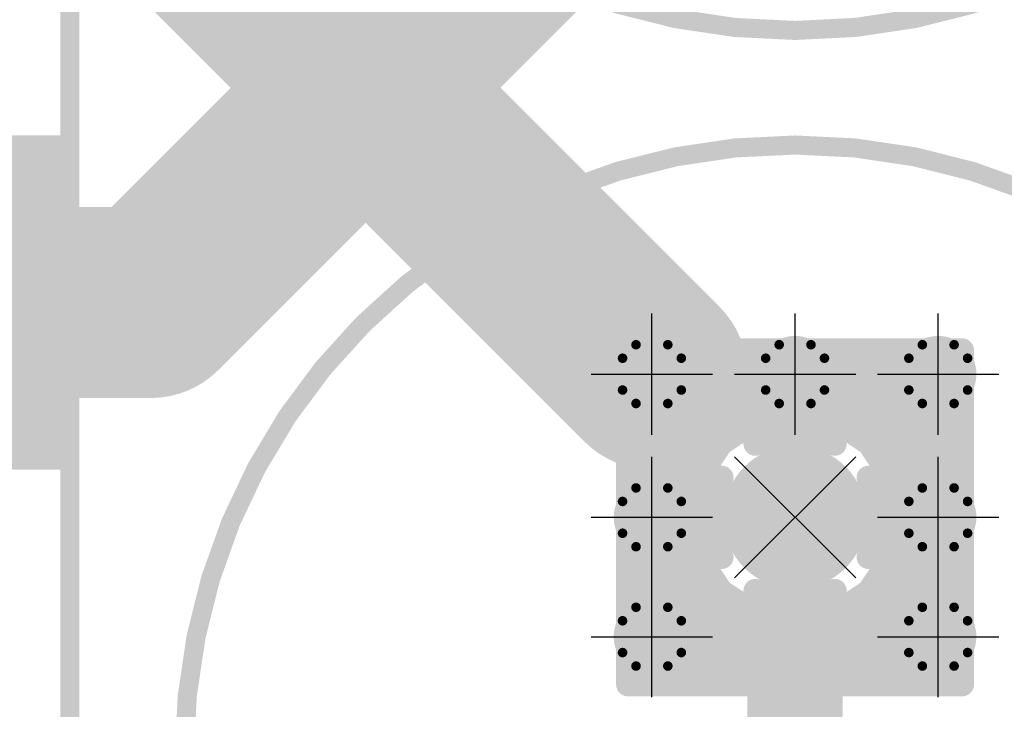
# Model space of a CAD drawing. Extents: x 74 to 326, y 70 to 232.
# Tile 23 of 138: x 128.12 to 138.44, y 118.49 to 125.71. Entities that reach past the tile are written whole.
import ezdxf

# ---------------------------------------------------------------- set-up
doc = ezdxf.new("R2010")
doc.units = 0
for name, color, linetype in [('Bot_Silk', 7, 'CONTINUOUS'), ('Bottom', 2, 'CONTINUOUS'), ('Drill_Layer', 255, 'CONTINUOUS'), ('Gnd', 12, 'CONTINUOUS'), ('Pwr', 13, 'CONTINUOUS'), ('Top', 1, 'CONTINUOUS'), ('Top_Silk', 6, 'CONTINUOUS')]:
    doc.layers.add(name, color=color, linetype=linetype)

# ---------------------------------------------------------------- blocks, each defined once
blk = doc.blocks.new('Cross')
at = {"layer": 'Drill_Layer', "linetype": 'CONTINUOUS'}
for p, q in [((0, -12.7), (0, 12.7)), ((-12.7, 0), (12.7, 0))]:
    blk.add_line(p, q, dxfattribs=at)
blk = doc.blocks.new('X')
at = {"layer": 'Drill_Layer', "linetype": 'CONTINUOUS'}
for p, q in [((-12.7, 12.7), (12.7, -12.7)), ((12.7, 12.7), (-12.7, -12.7))]:
    blk.add_line(p, q, dxfattribs=at)
blk = doc.blocks.new('UNIT_DISC')
at = {"linetype": 'CONTINUOUS', "const_width": 0.5}
blk.add_lwpolyline([(0.25, 0, 1), (-0.25, 0, 1)], format="xyb", close=True, dxfattribs=at)
blk = doc.blocks.new('SHAPE_EL_236_236_0_0_0_0')
at = {"xscale": 0.6, "yscale": 0.6, "zscale": 0.6}
blk.add_blockref('UNIT_DISC', (0, 0), dxfattribs=at)
blk = doc.blocks.new('SHAPE_TH45_314_236_39_0_0_0')
at = {"linetype": 'CONTINUOUS', "const_width": 0.1}
for points in [[(0.16647, 0.30788, 0.2530389), (-0.16647, 0.30788, 0.2530389)], [(-0.30788, 0.16647, 0.2530389), (-0.30788, -0.16647, 0.2530389)], [(0.30788, -0.16647, 0.2530389), (0.30788, 0.16647, 0.2530389)], [(-0.16647, -0.30788, 0.2530389), (0.16647, -0.30788, 0.2530389)]]:
    blk.add_lwpolyline(points, format="xyb", dxfattribs=at)
at = {"xscale": 0.1, "yscale": 0.1, "zscale": 0.1}
for p in [(-0.16647, 0.30788), (0.16647, 0.30788), (-0.30788, 0.16647), (0.30788, 0.16647), (-0.30788, -0.16647), (0.30788, -0.16647), (-0.16647, -0.30788), (0.16647, -0.30788)]:
    blk.add_blockref('UNIT_DISC', p, dxfattribs=at)
blk = doc.blocks.new('SHAPE_EL_314_314_0_0_0_0')
at = {"xscale": 0.8, "yscale": 0.8, "zscale": 0.8}
blk.add_blockref('UNIT_DISC', (0, 0), dxfattribs=at)
blk = doc.blocks.new('v030649')
at = {"layer": 'Bottom'}
blk.add_blockref('SHAPE_EL_236_236_0_0_0_0', (0, 0), dxfattribs=at)
at = {"layer": 'Gnd'}
blk.add_blockref('SHAPE_TH45_314_236_39_0_0_0', (0, 0), dxfattribs=at)
at = {"layer": 'Pwr'}
blk.add_blockref('SHAPE_EL_314_314_0_0_0_0', (0, 0), dxfattribs=at)
at = {"layer": 'Top'}
blk.add_blockref('SHAPE_EL_236_236_0_0_0_0', (0, 0), dxfattribs=at)
blk = doc.blocks.new('0603_18267')
at = {"layer": 'Bot_Silk', "linetype": 'CONTINUOUS', "const_width": 0.2}
for points in [[(136.55, 118.7), (135.95, 118.7)], [(135.95, 118.7), (135.95, 117.3)], [(136.55, 117.3), (136.55, 118.7)], [(135.95, 117.3), (136.55, 117.3)]]:
    blk.add_lwpolyline(points, dxfattribs=at)
at = {"layer": 'Bot_Silk', "xscale": 0.2, "yscale": 0.2, "zscale": 0.2}
for p in [(135.95, 118.7), (135.95, 118.7), (136.55, 118.7), (136.55, 118.7), (135.95, 117.3), (135.95, 117.3), (136.55, 117.3), (136.55, 117.3)]:
    blk.add_blockref('UNIT_DISC', p, dxfattribs=at)
blk = doc.blocks.new('SHAPE_SQ_314_393_0_0_0_0')
blk.add_solid([(-0.4, -0.5), (0.4, -0.5), (-0.4, 0.5), (0.4, 0.5)])
blk = doc.blocks.new('SHAPE_EL_196_196_0_0_0_0')
at = {"xscale": 0.5, "yscale": 0.5, "zscale": 0.5}
blk.add_blockref('UNIT_DISC', (0, 0), dxfattribs=at)
blk = doc.blocks.new('w800h1000139_F')
at = {"layer": 'Bottom'}
blk.add_blockref('SHAPE_SQ_314_393_0_0_0_0', (0, 0), dxfattribs=at)
at = {"layer": 'Gnd'}
blk.add_blockref('SHAPE_EL_196_196_0_0_0_0', (0, 0), dxfattribs=at)
at = {"layer": 'Pwr'}
blk.add_blockref('SHAPE_EL_196_196_0_0_0_0', (0, 0), dxfattribs=at)
blk = doc.blocks.new('w800h100049_F')
at = {"layer": 'Bottom'}
blk.add_blockref('SHAPE_SQ_314_393_0_0_0_0', (0, 0), dxfattribs=at)
at = {"layer": 'Gnd'}
blk.add_blockref('SHAPE_EL_196_196_0_0_0_0', (0, 0), dxfattribs=at)
at = {"layer": 'Pwr'}
blk.add_blockref('SHAPE_EL_196_196_0_0_0_0', (0, 0), dxfattribs=at)
blk = doc.blocks.new('C66')
at = {"rotation": -90}
for name, p in [('w800h100049_F', (136.25, 118.8)), ('w800h1000139_F', (136.25, 117.2))]:
    blk.add_blockref(name, p, dxfattribs=at)
blk.add_blockref('0603_18267', (0, 0))
at = {"layer": 'Bot_Silk', "text_generation_flag": 2}
blk.add_text('C66', height=0.96, dxfattribs=at).set_placement((139.5875, 117.325))
blk = doc.blocks.new('C13V_20804')
at = {"layer": 'Top_Silk', "linetype": 'CONTINUOUS', "const_width": 0.2}
blk.add_lwpolyline([(136.25, 111.6, 1), (136.25, 124.4, 1)], format="xyb", close=True, dxfattribs=at)
blk = doc.blocks.new('SHAPE_EL_590_590_0_0_0_0')
at = {"xscale": 1.5, "yscale": 1.5, "zscale": 1.5}
blk.add_blockref('UNIT_DISC', (0, 0), dxfattribs=at)
blk = doc.blocks.new('SHAPE_TH45_787_590_98_0_0_0')
at = {"linetype": 'CONTINUOUS', "const_width": 0.25}
for points in [[(0.41617, 0.76969, 0.2530389), (-0.41617, 0.76969, 0.2530389)], [(-0.76969, 0.41617, 0.2530389), (-0.76969, -0.41617, 0.2530389)], [(0.76969, -0.41617, 0.2530389), (0.76969, 0.41617, 0.2530389)], [(-0.41617, -0.76969, 0.2530389), (0.41617, -0.76969, 0.2530389)]]:
    blk.add_lwpolyline(points, format="xyb", dxfattribs=at)
at = {"xscale": 0.25, "yscale": 0.25, "zscale": 0.25}
for p in [(-0.41617, 0.76969), (0.41617, 0.76969), (-0.76969, 0.41617), (0.76969, 0.41617), (-0.76969, -0.41617), (0.76969, -0.41617), (-0.41617, -0.76969), (0.41617, -0.76969)]:
    blk.add_blockref('UNIT_DISC', p, dxfattribs=at)
blk = doc.blocks.new('SHAPE_EL_511_511_0_0_0_0')
at = {"xscale": 1.3, "yscale": 1.3, "zscale": 1.3}
blk.add_blockref('UNIT_DISC', (0, 0), dxfattribs=at)
blk = doc.blocks.new('c1500h80049')
at = {"layer": 'Bottom'}
blk.add_blockref('SHAPE_EL_590_590_0_0_0_0', (0, 0), dxfattribs=at)
at = {"layer": 'Gnd'}
blk.add_blockref('SHAPE_TH45_787_590_98_0_0_0', (0, 0), dxfattribs=at)
at = {"layer": 'Pwr'}
blk.add_blockref('SHAPE_EL_511_511_0_0_0_0', (0, 0), dxfattribs=at)
at = {"layer": 'Top'}
blk.add_blockref('SHAPE_EL_590_590_0_0_0_0', (0, 0), dxfattribs=at)
blk = doc.blocks.new('C68')
blk.add_blockref('C13V_20804', (0, 0))
at = {"rotation": 90}
blk.add_blockref('c1500h80049', (136.25, 120.5), dxfattribs=at)
blk = doc.blocks.new('C13V_23027')
at = {"layer": 'Top_Silk', "linetype": 'CONTINUOUS', "const_width": 0.2}
blk.add_lwpolyline([(136.25, 125.6, 1), (136.25, 138.4, 1)], format="xyb", close=True, dxfattribs=at)
blk = doc.blocks.new('C67')
blk.add_blockref('C13V_23027', (0, 0))
blk = doc.blocks.new('B82724J_24734')
at = {"layer": 'Top_Silk', "linetype": 'CONTINUOUS', "const_width": 0.2}
blk.add_lwpolyline([(128.65, 144.55), (128.65, 113.45)], dxfattribs=at)
blk = doc.blocks.new('L4')
blk.add_blockref('B82724J_24734', (0, 0))
blk = doc.blocks.new('CUPOUR_L1_F0_TT90_30820')
at = {"layer": 'Top', "linetype": 'CONTINUOUS'}
for points, const_width in [([(138, 122.25), (134.5, 122.25)], 0.25), ([(134.5, 122.25), (134.5, 118.75)], 0.25), ([(138, 118.75), (138, 122.25)], 0.25), ([(134.5, 122.125), (138, 122.125)], 0.25), ([(134.5, 121.9375), (138, 121.9375)], 0.25), ([(134.5, 121.75), (138, 121.75)], 0.25), ([(136.25, 120.9), (136.25, 121.59606)], 0.5), ([(134.5, 121.5625), (136.08129, 121.5625)], 0.25), ([(135.83056, 121.51262), (136.25, 121.59606)], 0.25), ([(136.25, 121.59606), (136.66944, 121.51262)], 0.25), ([(136.4187, 121.5625), (138, 121.5625)], 0.25), ([(135.47497, 121.27503), (135.83056, 121.51262)], 0.25), ([(136.66944, 121.51262), (137.02503, 121.27503)], 0.25), ([(134.5, 121.375), (135.62459, 121.375)], 0.25), ([(136.8754, 121.375), (138, 121.375)], 0.25), ([(135.23738, 120.91944), (135.47497, 121.27503)], 0.25), ([(137.02503, 121.27503), (137.26262, 120.91944)], 0.25), ([(134.5, 121.1875), (135.41648, 121.1875)], 0.25), ([(137.08351, 121.1875), (138, 121.1875)], 0.25), ([(134.5, 121), (135.2912, 121)], 0.25), ([(135.15394, 120.5), (135.23738, 120.91944)], 0.25), ([(137.20879, 121), (138, 121)], 0.25), ([(137.26262, 120.91944), (137.34606, 120.5)], 0.25), ([(134.5, 120.8125), (135.2161, 120.8125)], 0.25), ([(137.28389, 120.8125), (138, 120.8125)], 0.25), ([(134.5, 120.625), (135.1788, 120.625)], 0.25), ([(135.85, 120.5), (135.15394, 120.5)], 0.5), ([(136.65, 120.5), (137.34606, 120.5)], 0.5), ([(137.32119, 120.625), (138, 120.625)], 0.25), ([(135.23738, 120.08056), (135.15394, 120.5)], 0.25), ([(137.34606, 120.5), (137.26262, 120.08056)], 0.25), ([(134.5, 120.4375), (135.16637, 120.4375)], 0.25), ([(137.33362, 120.4375), (138, 120.4375)], 0.25), ([(134.5, 120.25), (135.20367, 120.25)], 0.25), ([(136.25, 120.1), (136.25, 119.40394)], 0.5), ([(137.29632, 120.25), (138, 120.25)], 0.25), ([(135.47497, 119.72497), (135.23738, 120.08056)], 0.25), ([(137.26262, 120.08056), (137.02503, 119.72497)], 0.25), ([(134.5, 120.0625), (135.24944, 120.0625)], 0.25), ([(137.25055, 120.0625), (138, 120.0625)], 0.25), ([(134.5, 119.875), (135.37472, 119.875)], 0.25), ([(137.12527, 119.875), (138, 119.875)], 0.25), ([(134.5, 119.6875), (135.53104, 119.6875)], 0.25), ([(135.83056, 119.48738), (135.47497, 119.72497)], 0.25), ([(137.02503, 119.72497), (136.66944, 119.48738)], 0.25), ([(136.96895, 119.6875), (138, 119.6875)], 0.25), ([(134.5, 119.5), (135.81167, 119.5)], 0.25), ([(136.25, 119.40394), (135.83056, 119.48738)], 0.25), ([(136.66944, 119.48738), (136.25, 119.40394)], 0.25), ([(136.68832, 119.5), (138, 119.5)], 0.25), ([(134.5, 119.3125), (138, 119.3125)], 0.25), ([(134.5, 119.125), (138, 119.125)], 0.25), ([(134.5, 118.9375), (138, 118.9375)], 0.25), ([(134.5, 118.75), (138, 118.75)], 0.25), ([(134.5, 118.75), (138, 118.75)], 0.25)]:
    blk.add_lwpolyline(points, dxfattribs=dict(at, const_width=const_width))
at = {"layer": 'Top'}
for p, xscale, yscale, zscale in [((134.5, 122.25), 0.25, 0.25, 0.25), ((134.5, 122.25), 0.25, 0.25, 0.25), ((138, 122.25), 0.25, 0.25, 0.25), ((138, 122.25), 0.25, 0.25, 0.25), ((134.5, 122.125), 0.25, 0.25, 0.25), ((138, 122.125), 0.25, 0.25, 0.25), ((134.5, 121.9375), 0.25, 0.25, 0.25), ((138, 121.9375), 0.25, 0.25, 0.25), ((134.5, 121.75), 0.25, 0.25, 0.25), ((138, 121.75), 0.25, 0.25, 0.25), ((136.25, 121.59606), 0.5, 0.5, 0.5), ((134.5, 121.5625), 0.25, 0.25, 0.25), ((136.08129, 121.5625), 0.25, 0.25, 0.25), ((136.25, 121.59606), 0.25, 0.25, 0.25), ((136.25, 121.59606), 0.25, 0.25, 0.25), ((136.4187, 121.5625), 0.25, 0.25, 0.25), ((138, 121.5625), 0.25, 0.25, 0.25), ((135.83056, 121.51262), 0.25, 0.25, 0.25), ((135.83056, 121.51262), 0.25, 0.25, 0.25), ((136.66944, 121.51262), 0.25, 0.25, 0.25), ((136.66944, 121.51262), 0.25, 0.25, 0.25), ((134.5, 121.375), 0.25, 0.25, 0.25), ((135.62459, 121.375), 0.25, 0.25, 0.25), ((136.8754, 121.375), 0.25, 0.25, 0.25), ((138, 121.375), 0.25, 0.25, 0.25), ((135.47497, 121.27503), 0.25, 0.25, 0.25), ((135.47497, 121.27503), 0.25, 0.25, 0.25), ((137.02503, 121.27503), 0.25, 0.25, 0.25), ((137.02503, 121.27503), 0.25, 0.25, 0.25), ((134.5, 121.1875), 0.25, 0.25, 0.25), ((135.41648, 121.1875), 0.25, 0.25, 0.25), ((137.08351, 121.1875), 0.25, 0.25, 0.25), ((138, 121.1875), 0.25, 0.25, 0.25), ((136.25, 120.9), 0.5, 0.5, 0.5), ((134.5, 121), 0.25, 0.25, 0.25), ((135.23738, 120.91944), 0.25, 0.25, 0.25), ((135.23738, 120.91944), 0.25, 0.25, 0.25), ((135.2912, 121), 0.25, 0.25, 0.25), ((137.20879, 121), 0.25, 0.25, 0.25), ((137.26262, 120.91944), 0.25, 0.25, 0.25), ((137.26262, 120.91944), 0.25, 0.25, 0.25), ((138, 121), 0.25, 0.25, 0.25), ((134.5, 120.8125), 0.25, 0.25, 0.25), ((135.2161, 120.8125), 0.25, 0.25, 0.25), ((137.28389, 120.8125), 0.25, 0.25, 0.25), ((138, 120.8125), 0.25, 0.25, 0.25), ((134.5, 120.625), 0.25, 0.25, 0.25), ((135.15394, 120.5), 0.5, 0.5, 0.5), ((135.1788, 120.625), 0.25, 0.25, 0.25), ((135.85, 120.5), 0.5, 0.5, 0.5), ((136.65, 120.5), 0.5, 0.5, 0.5), ((137.34606, 120.5), 0.5, 0.5, 0.5), ((137.32119, 120.625), 0.25, 0.25, 0.25), ((138, 120.625), 0.25, 0.25, 0.25), ((135.15394, 120.5), 0.25, 0.25, 0.25), ((135.15394, 120.5), 0.25, 0.25, 0.25), ((137.34606, 120.5), 0.25, 0.25, 0.25), ((137.34606, 120.5), 0.25, 0.25, 0.25), ((134.5, 120.4375), 0.25, 0.25, 0.25), ((135.16637, 120.4375), 0.25, 0.25, 0.25), ((137.33362, 120.4375), 0.25, 0.25, 0.25), ((138, 120.4375), 0.25, 0.25, 0.25), ((134.5, 120.25), 0.25, 0.25, 0.25), ((135.20367, 120.25), 0.25, 0.25, 0.25), ((136.25, 120.1), 0.5, 0.5, 0.5), ((137.29632, 120.25), 0.25, 0.25, 0.25), ((138, 120.25), 0.25, 0.25, 0.25), ((135.23738, 120.08056), 0.25, 0.25, 0.25), ((135.23738, 120.08056), 0.25, 0.25, 0.25), ((137.26262, 120.08056), 0.25, 0.25, 0.25), ((137.26262, 120.08056), 0.25, 0.25, 0.25), ((134.5, 120.0625), 0.25, 0.25, 0.25), ((135.24944, 120.0625), 0.25, 0.25, 0.25), ((137.25055, 120.0625), 0.25, 0.25, 0.25), ((138, 120.0625), 0.25, 0.25, 0.25), ((134.5, 119.875), 0.25, 0.25, 0.25), ((135.37472, 119.875), 0.25, 0.25, 0.25), ((137.12527, 119.875), 0.25, 0.25, 0.25), ((138, 119.875), 0.25, 0.25, 0.25), ((134.5, 119.6875), 0.25, 0.25, 0.25), ((135.47497, 119.72497), 0.25, 0.25, 0.25), ((135.47497, 119.72497), 0.25, 0.25, 0.25), ((135.53104, 119.6875), 0.25, 0.25, 0.25), ((136.96895, 119.6875), 0.25, 0.25, 0.25), ((137.02503, 119.72497), 0.25, 0.25, 0.25), ((137.02503, 119.72497), 0.25, 0.25, 0.25), ((138, 119.6875), 0.25, 0.25, 0.25), ((134.5, 119.5), 0.25, 0.25, 0.25), ((135.81167, 119.5), 0.25, 0.25, 0.25), ((135.83056, 119.48738), 0.25, 0.25, 0.25), ((135.83056, 119.48738), 0.25, 0.25, 0.25), ((136.25, 119.40394), 0.5, 0.5, 0.5), ((136.66944, 119.48738), 0.25, 0.25, 0.25), ((136.66944, 119.48738), 0.25, 0.25, 0.25), ((136.68832, 119.5), 0.25, 0.25, 0.25), ((138, 119.5), 0.25, 0.25, 0.25), ((136.25, 119.40394), 0.25, 0.25, 0.25), ((136.25, 119.40394), 0.25, 0.25, 0.25), ((134.5, 119.3125), 0.25, 0.25, 0.25), ((138, 119.3125), 0.25, 0.25, 0.25), ((134.5, 119.125), 0.25, 0.25, 0.25), ((138, 119.125), 0.25, 0.25, 0.25), ((134.5, 118.9375), 0.25, 0.25, 0.25), ((138, 118.9375), 0.25, 0.25, 0.25), ((134.5, 118.75), 0.25, 0.25, 0.25), ((134.5, 118.75), 0.25, 0.25, 0.25), ((134.5, 118.75), 0.25, 0.25, 0.25), ((138, 118.75), 0.25, 0.25, 0.25), ((138, 118.75), 0.25, 0.25, 0.25), ((138, 118.75), 0.25, 0.25, 0.25)]:
    blk.add_blockref('UNIT_DISC', p, dxfattribs=dict(at, xscale=xscale, yscale=yscale, zscale=zscale))
blk = doc.blocks.new('CUPOUR_L2_F0_TT90_37895')
at = {"layer": 'Bottom', "linetype": 'CONTINUOUS'}
for points, const_width in [([(138, 122.25), (134.5, 122.25)], 0.25), ([(134.5, 122.25), (134.5, 118.75)], 0.25), ([(138, 118.75), (138, 122.25)], 0.25), ([(134.5, 122.125), (138, 122.125)], 0.25), ([(134.5, 121.9375), (138, 121.9375)], 0.25), ([(134.5, 121.75), (138, 121.75)], 0.25), ([(136.25, 120.9), (136.25, 121.59606)], 0.35), ([(134.5, 121.5625), (136.08129, 121.5625)], 0.25), ([(135.83056, 121.51262), (136.25, 121.59606)], 0.25), ([(136.25, 121.59606), (136.66944, 121.51262)], 0.25), ([(136.4187, 121.5625), (138, 121.5625)], 0.25), ([(135.47497, 121.27503), (135.83056, 121.51262)], 0.25), ([(136.66944, 121.51262), (137.02503, 121.27503)], 0.25), ([(134.5, 121.375), (135.62459, 121.375)], 0.25), ([(136.8754, 121.375), (138, 121.375)], 0.25), ([(135.23738, 120.91944), (135.47497, 121.27503)], 0.25), ([(137.02503, 121.27503), (137.26262, 120.91944)], 0.25), ([(134.5, 121.1875), (135.41648, 121.1875)], 0.25), ([(137.08351, 121.1875), (138, 121.1875)], 0.25), ([(134.5, 121), (135.2912, 121)], 0.25), ([(135.15394, 120.5), (135.23738, 120.91944)], 0.25), ([(137.20879, 121), (138, 121)], 0.25), ([(137.26262, 120.91944), (137.34606, 120.5)], 0.25), ([(134.5, 120.8125), (135.2161, 120.8125)], 0.25), ([(137.28389, 120.8125), (138, 120.8125)], 0.25), ([(134.5, 120.625), (135.1788, 120.625)], 0.25), ([(137.32119, 120.625), (138, 120.625)], 0.25), ([(135.85, 120.5), (135.15394, 120.5)], 0.35), ([(135.23738, 120.08056), (135.15394, 120.5)], 0.25), ([(136.65, 120.5), (137.34606, 120.5)], 0.35), ([(137.34606, 120.5), (137.26262, 120.08056)], 0.25), ([(134.5, 120.4375), (135.16637, 120.4375)], 0.25), ([(137.33362, 120.4375), (138, 120.4375)], 0.25), ([(134.5, 120.25), (135.20367, 120.25)], 0.25), ([(137.29632, 120.25), (138, 120.25)], 0.25), ([(135.47497, 119.72497), (135.23738, 120.08056)], 0.25), ([(137.26262, 120.08056), (137.02503, 119.72497)], 0.25), ([(134.5, 120.0625), (135.24944, 120.0625)], 0.25), ([(137.25055, 120.0625), (138, 120.0625)], 0.25), ([(134.5, 119.875), (135.37472, 119.875)], 0.25), ([(137.12527, 119.875), (138, 119.875)], 0.25), ([(134.5, 119.6875), (135.53104, 119.6875)], 0.25), ([(135.77425, 119.525), (135.47497, 119.72497)], 0.25), ([(137.02503, 119.72497), (136.72574, 119.525)], 0.25), ([(136.96894, 119.6875), (138, 119.6875)], 0.25), ([(134.5, 119.5), (135.61401, 119.5)], 0.25), ([(135.51569, 119.43431), (135.6232, 119.50614)], 0.25), ([(135.6232, 119.50614), (135.718, 119.525)], 0.25), ([(135.718, 119.525), (135.77425, 119.525)], 0.25), ([(136.72574, 119.525), (136.782, 119.525)], 0.25), ([(136.782, 119.525), (136.8768, 119.50614)], 0.25), ([(136.8768, 119.50614), (136.98431, 119.43431)], 0.25), ([(136.88598, 119.5), (138, 119.5)], 0.25), ([(135.44386, 119.3268), (135.51569, 119.43431)], 0.25), ([(136.98431, 119.43431), (137.05614, 119.3268)], 0.25), ([(134.5, 119.3125), (135.44101, 119.3125)], 0.25), ([(135.425, 119.232), (135.44386, 119.3268)], 0.25), ([(137.05614, 119.3268), (137.075, 119.232)], 0.25), ([(137.05898, 119.3125), (138, 119.3125)], 0.25), ([(135.425, 118.75), (135.425, 119.232)], 0.25), ([(137.075, 119.232), (137.075, 118.75)], 0.25), ([(134.5, 119.125), (135.425, 119.125)], 0.25), ([(137.075, 119.125), (138, 119.125)], 0.25), ([(134.5, 118.9375), (135.425, 118.9375)], 0.25), ([(136.075, 118.8), (135.425, 118.8)], 0.35), ([(136.425, 118.8), (137.075, 118.8)], 0.35), ([(137.075, 118.9375), (138, 118.9375)], 0.25), ([(134.5, 118.75), (135.425, 118.75)], 0.25), ([(134.5, 118.75), (135.425, 118.75)], 0.25), ([(137.075, 118.75), (138, 118.75)], 0.25), ([(137.075, 118.75), (138, 118.75)], 0.25)]:
    blk.add_lwpolyline(points, dxfattribs=dict(at, const_width=const_width))
at = {"layer": 'Bottom'}
for p, xscale, yscale, zscale in [((134.5, 122.25), 0.25, 0.25, 0.25), ((134.5, 122.25), 0.25, 0.25, 0.25), ((138, 122.25), 0.25, 0.25, 0.25), ((138, 122.25), 0.25, 0.25, 0.25), ((134.5, 122.125), 0.25, 0.25, 0.25), ((138, 122.125), 0.25, 0.25, 0.25), ((134.5, 121.9375), 0.25, 0.25, 0.25), ((138, 121.9375), 0.25, 0.25, 0.25), ((134.5, 121.75), 0.25, 0.25, 0.25), ((138, 121.75), 0.25, 0.25, 0.25), ((136.25, 121.59606), 0.35, 0.35, 0.35), ((134.5, 121.5625), 0.25, 0.25, 0.25), ((136.08129, 121.5625), 0.25, 0.25, 0.25), ((136.25, 121.59606), 0.25, 0.25, 0.25), ((136.25, 121.59606), 0.25, 0.25, 0.25), ((136.4187, 121.5625), 0.25, 0.25, 0.25), ((138, 121.5625), 0.25, 0.25, 0.25), ((135.83056, 121.51262), 0.25, 0.25, 0.25), ((135.83056, 121.51262), 0.25, 0.25, 0.25), ((136.66944, 121.51262), 0.25, 0.25, 0.25), ((136.66944, 121.51262), 0.25, 0.25, 0.25), ((134.5, 121.375), 0.25, 0.25, 0.25), ((135.62459, 121.375), 0.25, 0.25, 0.25), ((136.8754, 121.375), 0.25, 0.25, 0.25), ((138, 121.375), 0.25, 0.25, 0.25), ((135.47497, 121.27503), 0.25, 0.25, 0.25), ((135.47497, 121.27503), 0.25, 0.25, 0.25), ((137.02503, 121.27503), 0.25, 0.25, 0.25), ((137.02503, 121.27503), 0.25, 0.25, 0.25), ((134.5, 121.1875), 0.25, 0.25, 0.25), ((135.41648, 121.1875), 0.25, 0.25, 0.25), ((137.08351, 121.1875), 0.25, 0.25, 0.25), ((138, 121.1875), 0.25, 0.25, 0.25), ((134.5, 121), 0.25, 0.25, 0.25), ((135.23738, 120.91944), 0.25, 0.25, 0.25), ((135.23738, 120.91944), 0.25, 0.25, 0.25), ((135.2912, 121), 0.25, 0.25, 0.25), ((136.25, 120.9), 0.35, 0.35, 0.35), ((137.20879, 121), 0.25, 0.25, 0.25), ((137.26262, 120.91944), 0.25, 0.25, 0.25), ((137.26262, 120.91944), 0.25, 0.25, 0.25), ((138, 121), 0.25, 0.25, 0.25), ((134.5, 120.8125), 0.25, 0.25, 0.25), ((135.2161, 120.8125), 0.25, 0.25, 0.25), ((137.28389, 120.8125), 0.25, 0.25, 0.25), ((138, 120.8125), 0.25, 0.25, 0.25), ((134.5, 120.625), 0.25, 0.25, 0.25), ((135.1788, 120.625), 0.25, 0.25, 0.25), ((137.32119, 120.625), 0.25, 0.25, 0.25), ((138, 120.625), 0.25, 0.25, 0.25), ((135.15394, 120.5), 0.35, 0.35, 0.35), ((135.15394, 120.5), 0.25, 0.25, 0.25), ((135.15394, 120.5), 0.25, 0.25, 0.25), ((135.85, 120.5), 0.35, 0.35, 0.35), ((136.65, 120.5), 0.35, 0.35, 0.35), ((137.34606, 120.5), 0.35, 0.35, 0.35), ((137.34606, 120.5), 0.25, 0.25, 0.25), ((137.34606, 120.5), 0.25, 0.25, 0.25), ((134.5, 120.4375), 0.25, 0.25, 0.25), ((135.16637, 120.4375), 0.25, 0.25, 0.25), ((137.33362, 120.4375), 0.25, 0.25, 0.25), ((138, 120.4375), 0.25, 0.25, 0.25), ((134.5, 120.25), 0.25, 0.25, 0.25), ((135.20367, 120.25), 0.25, 0.25, 0.25), ((137.29632, 120.25), 0.25, 0.25, 0.25), ((138, 120.25), 0.25, 0.25, 0.25), ((135.23738, 120.08056), 0.25, 0.25, 0.25), ((135.23738, 120.08056), 0.25, 0.25, 0.25), ((137.26262, 120.08056), 0.25, 0.25, 0.25), ((137.26262, 120.08056), 0.25, 0.25, 0.25), ((134.5, 120.0625), 0.25, 0.25, 0.25), ((135.24944, 120.0625), 0.25, 0.25, 0.25), ((137.25055, 120.0625), 0.25, 0.25, 0.25), ((138, 120.0625), 0.25, 0.25, 0.25), ((134.5, 119.875), 0.25, 0.25, 0.25), ((135.37472, 119.875), 0.25, 0.25, 0.25), ((137.12527, 119.875), 0.25, 0.25, 0.25), ((138, 119.875), 0.25, 0.25, 0.25), ((134.5, 119.6875), 0.25, 0.25, 0.25), ((135.47497, 119.72497), 0.25, 0.25, 0.25), ((135.47497, 119.72497), 0.25, 0.25, 0.25), ((135.53104, 119.6875), 0.25, 0.25, 0.25), ((136.96894, 119.6875), 0.25, 0.25, 0.25), ((137.02503, 119.72497), 0.25, 0.25, 0.25), ((137.02503, 119.72497), 0.25, 0.25, 0.25), ((138, 119.6875), 0.25, 0.25, 0.25), ((134.5, 119.5), 0.25, 0.25, 0.25), ((135.61401, 119.5), 0.25, 0.25, 0.25), ((135.6232, 119.50614), 0.25, 0.25, 0.25), ((135.6232, 119.50614), 0.25, 0.25, 0.25), ((135.718, 119.525), 0.25, 0.25, 0.25), ((135.718, 119.525), 0.25, 0.25, 0.25), ((135.77425, 119.525), 0.25, 0.25, 0.25), ((135.77425, 119.525), 0.25, 0.25, 0.25), ((136.72574, 119.525), 0.25, 0.25, 0.25), ((136.72574, 119.525), 0.25, 0.25, 0.25), ((136.782, 119.525), 0.25, 0.25, 0.25), ((136.782, 119.525), 0.25, 0.25, 0.25), ((136.8768, 119.50614), 0.25, 0.25, 0.25), ((136.8768, 119.50614), 0.25, 0.25, 0.25), ((136.88598, 119.5), 0.25, 0.25, 0.25), ((138, 119.5), 0.25, 0.25, 0.25), ((135.51569, 119.43431), 0.25, 0.25, 0.25), ((135.51569, 119.43431), 0.25, 0.25, 0.25), ((136.98431, 119.43431), 0.25, 0.25, 0.25), ((136.98431, 119.43431), 0.25, 0.25, 0.25), ((134.5, 119.3125), 0.25, 0.25, 0.25), ((135.44101, 119.3125), 0.25, 0.25, 0.25), ((135.44386, 119.3268), 0.25, 0.25, 0.25), ((135.44386, 119.3268), 0.25, 0.25, 0.25), ((137.05614, 119.3268), 0.25, 0.25, 0.25), ((137.05614, 119.3268), 0.25, 0.25, 0.25), ((137.05898, 119.3125), 0.25, 0.25, 0.25), ((138, 119.3125), 0.25, 0.25, 0.25), ((135.425, 119.232), 0.25, 0.25, 0.25), ((135.425, 119.232), 0.25, 0.25, 0.25), ((137.075, 119.232), 0.25, 0.25, 0.25), ((137.075, 119.232), 0.25, 0.25, 0.25), ((134.5, 119.125), 0.25, 0.25, 0.25), ((135.425, 119.125), 0.25, 0.25, 0.25), ((137.075, 119.125), 0.25, 0.25, 0.25), ((138, 119.125), 0.25, 0.25, 0.25), ((134.5, 118.9375), 0.25, 0.25, 0.25), ((135.425, 118.8), 0.35, 0.35, 0.35), ((135.425, 118.9375), 0.25, 0.25, 0.25), ((136.075, 118.8), 0.35, 0.35, 0.35), ((136.425, 118.8), 0.35, 0.35, 0.35), ((137.075, 118.8), 0.35, 0.35, 0.35), ((137.075, 118.9375), 0.25, 0.25, 0.25), ((138, 118.9375), 0.25, 0.25, 0.25), ((134.5, 118.75), 0.25, 0.25, 0.25), ((134.5, 118.75), 0.25, 0.25, 0.25), ((134.5, 118.75), 0.25, 0.25, 0.25), ((135.425, 118.75), 0.25, 0.25, 0.25), ((135.425, 118.75), 0.25, 0.25, 0.25), ((135.425, 118.75), 0.25, 0.25, 0.25), ((137.075, 118.75), 0.25, 0.25, 0.25), ((137.075, 118.75), 0.25, 0.25, 0.25), ((137.075, 118.75), 0.25, 0.25, 0.25), ((138, 118.75), 0.25, 0.25, 0.25), ((138, 118.75), 0.25, 0.25, 0.25), ((138, 118.75), 0.25, 0.25, 0.25)]:
    blk.add_blockref('UNIT_DISC', p, dxfattribs=dict(at, xscale=xscale, yscale=yscale, zscale=zscale))
blk = doc.blocks.new('POLY_S4_L13_45962')
at = {"layer": 'Pwr'}
blk.add_solid([(128.75, 121), (128.75, 124.5), (125.25, 121), (125.25, 124.5)], dxfattribs=at)

msp = doc.modelspace()

# ---------------------------------------------------------------- linework, layer by layer
at = {"layer": 'Bottom', "linetype": 'CONTINUOUS', "const_width": 2}
for points in [[(129.5, 122.75), (134.75, 128)], [(127, 122.75), (129.5, 122.75)]]:
    msp.add_lwpolyline(points, dxfattribs=at)
at = {"layer": 'Top', "linetype": 'CONTINUOUS', "const_width": 2}
msp.add_lwpolyline([(134.75, 122), (129.25, 127.5)], dxfattribs=at)

# ---------------------------------------------------------------- block references
for name in ['L4', 'C67', 'POLY_S4_L13_45962', 'C68', 'CUPOUR_L1_F0_TT90_30820', 'CUPOUR_L2_F0_TT90_37895', 'C66']:
    msp.add_blockref(name, (0, 0))
at = {"rotation": 180}
for p in [(134.75, 122), (136.25, 122), (137.75, 122), (134.75, 120.5), (137.75, 120.5), (134.75, 119.25), (137.75, 119.25)]:
    msp.add_blockref('v030649', p, dxfattribs=at)
at = {"layer": 'Bottom', "xscale": 2, "yscale": 2, "zscale": 2}
msp.add_blockref('UNIT_DISC', (129.5, 122.75), dxfattribs=at)
msp.add_blockref('UNIT_DISC', (129.5, 122.75), dxfattribs=at)
at = {"layer": 'Drill_Layer', "xscale": 0.05, "yscale": 0.05, "zscale": 0.05}
for name, p in [('Cross', (134.75, 122)), ('Cross', (136.25, 122)), ('Cross', (137.75, 122)), ('Cross', (134.75, 120.5)), ('X', (136.25, 120.5)), ('Cross', (137.75, 120.5)), ('Cross', (134.75, 119.25)), ('Cross', (137.75, 119.25))]:
    msp.add_blockref(name, p, dxfattribs=at)
at = {"layer": 'Top', "xscale": 2, "yscale": 2, "zscale": 2}
msp.add_blockref('UNIT_DISC', (134.75, 122), dxfattribs=at)

doc.saveas('drawing.dxf')
